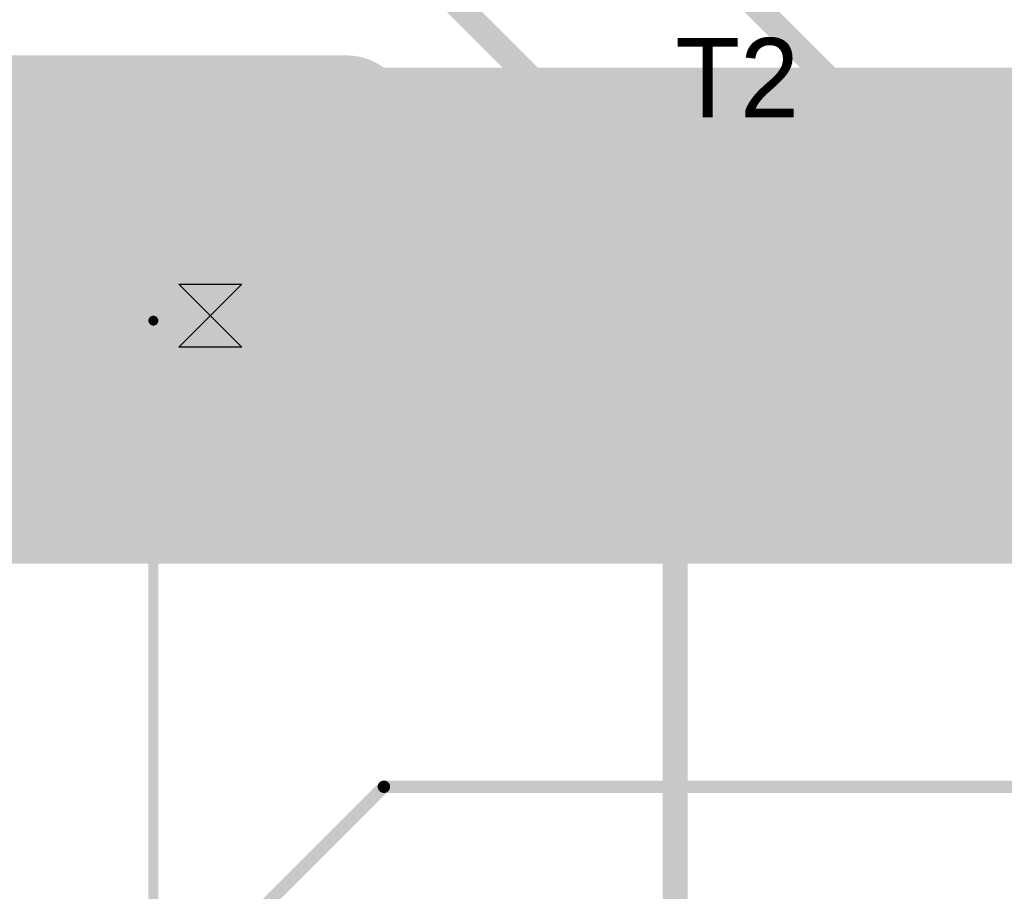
# Model space of a CAD drawing. Extents: x 74 to 326, y 70 to 232.
# Tile 115 of 138: x 114 to 134, y 173 to 191. Entities that reach past the tile are written whole.
import ezdxf

# ---------------------------------------------------------------- set-up
doc = ezdxf.new("R2010")
doc.units = 0
for name, color, linetype in [('Bottom', 2, 'CONTINUOUS'), ('Drill_Layer', 255, 'CONTINUOUS'), ('Gnd', 12, 'CONTINUOUS'), ('Pwr', 13, 'CONTINUOUS'), ('Top', 1, 'CONTINUOUS'), ('Top_Silk', 6, 'CONTINUOUS')]:
    doc.layers.add(name, color=color, linetype=linetype)

# ---------------------------------------------------------------- blocks, each defined once
blk = doc.blocks.new('Hour')
at = {"layer": 'Drill_Layer', "linetype": 'CONTINUOUS'}
for p, q in [((-12.7, 12.7), (12.7, 12.7)), ((-12.7, 12.7), (12.7, -12.7)), ((12.7, 12.7), (-12.7, -12.7)), ((12.7, -12.7), (-12.7, -12.7))]:
    blk.add_line(p, q, dxfattribs=at)
blk = doc.blocks.new('UNIT_DISC')
at = {"linetype": 'CONTINUOUS', "const_width": 0.5}
blk.add_lwpolyline([(0.25, 0, 1), (-0.25, 0, 1)], format="xyb", close=True, dxfattribs=at)
blk = doc.blocks.new('TPK_2_25013')
at = {"layer": 'Top_Silk', "linetype": 'CONTINUOUS', "const_width": 0.2}
for points in [[(111.1, 188.65), (144.4, 188.65)], [(138.9, 184.9), (116.6, 184.9)], [(116.6, 184.9), (116.6, 165.1)]]:
    blk.add_lwpolyline(points, dxfattribs=at)
at = {"layer": 'Top_Silk', "xscale": 0.2, "yscale": 0.2, "zscale": 0.2}
blk.add_blockref('UNIT_DISC', (116.6, 184.9), dxfattribs=at)
blk.add_blockref('UNIT_DISC', (116.6, 184.9), dxfattribs=at)
blk = doc.blocks.new('SHAPE_EL_787_787_0_0_0_0')
at = {"xscale": 2, "yscale": 2, "zscale": 2}
blk.add_blockref('UNIT_DISC', (0, 0), dxfattribs=at)
blk = doc.blocks.new('SHAPE_EL_669_669_0_0_0_0')
at = {"xscale": 1.7, "yscale": 1.7, "zscale": 1.7}
blk.add_blockref('UNIT_DISC', (0, 0), dxfattribs=at)
blk = doc.blocks.new('c2000h1200427')
at = {"layer": 'Bottom'}
blk.add_blockref('SHAPE_EL_787_787_0_0_0_0', (0, 0), dxfattribs=at)
at = {"layer": 'Gnd'}
blk.add_blockref('SHAPE_EL_669_669_0_0_0_0', (0, 0), dxfattribs=at)
at = {"layer": 'Pwr'}
blk.add_blockref('SHAPE_EL_669_669_0_0_0_0', (0, 0), dxfattribs=at)
at = {"layer": 'Top'}
blk.add_blockref('SHAPE_EL_787_787_0_0_0_0', (0, 0), dxfattribs=at)
blk = doc.blocks.new('T2')
blk.add_blockref('TPK_2_25013', (0, 0))
at = {"rotation": 90}
blk.add_blockref('c2000h1200427', (117.75, 185), dxfattribs=at)
at = {"layer": 'Top_Silk'}
blk.add_text('T2', height=1.6, dxfattribs=at).set_placement((127.125, 189))
blk = doc.blocks.new('POLY_S6_L12_45869')
at = {"layer": 'Gnd'}
for points in [[(75, 180), (111.5, 190), (140.75, 180)], [(140.75, 190), (140.75, 180), (111.5, 190)]]:
    blk.add_solid(points, dxfattribs=at)
blk = doc.blocks.new('POLY_S5_L13_45963')
at = {"layer": 'Pwr'}
for points in [[(118.25, 190), (120.75, 180), (114.5, 190)], [(114.5, 190), (120.75, 180), (114.5, 180)], [(120.75, 187.5), (120.75, 180), (118.25, 190)]]:
    blk.add_solid(points, dxfattribs=at)

msp = doc.modelspace()

# ---------------------------------------------------------------- linework, layer by layer
at = {"layer": 'Bottom', "linetype": 'CONTINUOUS'}
for points, const_width in [([(120.5, 189), (112, 189)], 2.5), ([(124.5, 185), (120.5, 189)], 2.5), ([(137.75, 185), (124.5, 185)], 2.5), ([(116.25, 170.5), (121.25, 175.5)], 0.25), ([(121.25, 175.5), (136.25, 175.5)], 0.25)]:
    msp.add_lwpolyline(points, dxfattribs=dict(at, const_width=const_width))
at = {"layer": 'Pwr', "linetype": 'CONTINUOUS', "const_width": 0.5}
for points in [[(120.25, 193.75), (127.125, 186.875)], [(127.125, 186.875), (120.25, 193.75)], [(130.25, 189.75), (126.5, 193.5)], [(135, 189.75), (130.25, 189.75)], [(127.125, 186.875), (127.125, 150.25)], [(127.125, 150.25), (127.125, 186.875)]]:
    msp.add_lwpolyline(points, dxfattribs=at)
at = {"layer": 'Top', "linetype": 'CONTINUOUS', "const_width": 2.5}
msp.add_lwpolyline([(108.75, 185), (117.75, 185)], dxfattribs=at)

# ---------------------------------------------------------------- block references
for name in ['POLY_S6_L12_45869', 'T2', 'POLY_S5_L13_45963']:
    msp.add_blockref(name, (0, 0))
at = {"layer": 'Bottom'}
for p, xscale, yscale, zscale in [((120.5, 189), 2.5, 2.5, 2.5), ((120.5, 189), 2.5, 2.5, 2.5), ((124.5, 185), 2.5, 2.5, 2.5), ((124.5, 185), 2.5, 2.5, 2.5), ((121.25, 175.5), 0.25, 0.25, 0.25), ((121.25, 175.5), 0.25, 0.25, 0.25)]:
    msp.add_blockref('UNIT_DISC', p, dxfattribs=dict(at, xscale=xscale, yscale=yscale, zscale=zscale))
at = {"layer": 'Drill_Layer', "xscale": 0.05, "yscale": 0.05, "zscale": 0.05}
msp.add_blockref('Hour', (117.75, 185), dxfattribs=at)
at = {"layer": 'Pwr', "xscale": 0.5, "yscale": 0.5, "zscale": 0.5}
for p in [(130.25, 189.75), (130.25, 189.75), (127.125, 186.875), (127.125, 186.875), (127.125, 186.875), (127.125, 186.875)]:
    msp.add_blockref('UNIT_DISC', p, dxfattribs=at)
at = {"layer": 'Top', "xscale": 2.5, "yscale": 2.5, "zscale": 2.5}
msp.add_blockref('UNIT_DISC', (117.75, 185), dxfattribs=at)

doc.saveas('drawing.dxf')
